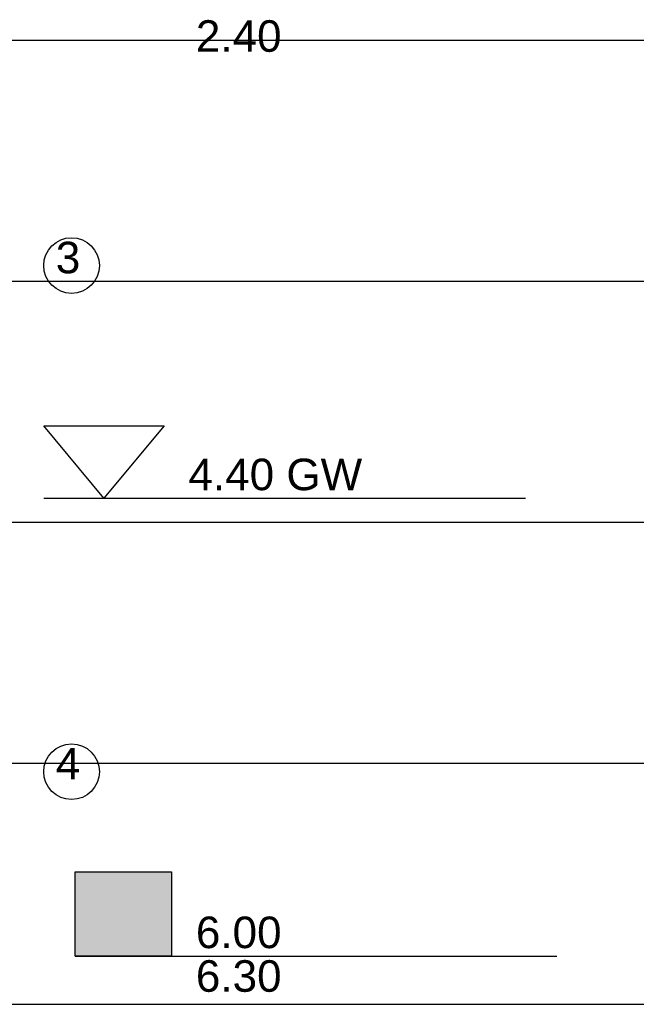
# Model space of a CAD drawing. Extents: x 20 to 841, y 890 to 1189.
# Tile 33 of 50: x 315 to 341, y 1093 to 1134. Entities that reach past the tile are written whole.
import ezdxf

# ---------------------------------------------------------------- set-up
doc = ezdxf.new("R2010")
doc.units = 0
doc.styles.add('Arial', font='Arial')

msp = doc.modelspace()

# ---------------------------------------------------------------- linework, layer by layer
at = {"layer": 'WBExSyGr', "color": 5, "linetype": 'CONTINUOUS'}
for points in [[(318.779, 1114), (316.279, 1117), (321.279, 1117), (318.779, 1114)], [(316.279, 1114), (336.279, 1114)]]:
    msp.add_lwpolyline(points, dxfattribs=at)
at = {"layer": 'WBExSyGr', "color": 7, "linetype": 'CONTINUOUS'}
for points in [[(317.587, 1095), (317.587, 1098.5), (321.587, 1098.5), (321.587, 1095), (317.587, 1095)], [(317.587, 1095), (337.587, 1095)]]:
    msp.add_lwpolyline(points, dxfattribs=at)
msp.add_solid([(317.587, 1095), (317.587, 1098.5), (321.587, 1095), (321.587, 1098.5)], dxfattribs=at)
at = {"layer": 'WBExSyTx', "color": 7, "linetype": 'CONTINUOUS'}
for centre in [(317.433, 1123.65), (317.433, 1102.65)]:
    msp.add_circle(centre, 1.154, dxfattribs=at)
at = {"layer": 'WBMassGr', "color": 7, "linetype": 'CONTINUOUS'}
for points in [[(46, 1133), (705, 1133)], [(46, 1123), (705, 1123)], [(46, 1113), (705, 1113)], [(46, 1103), (705, 1103)], [(46, 1093), (705, 1093)]]:
    msp.add_lwpolyline(points, dxfattribs=at)

# ---------------------------------------------------------------- texts
at = {"layer": 'WBExSyTx', "color": 7, "style": 'Arial'}
for s, p in [(' 2.40 ', (322.087, 1132.52)), ('3 ', (316.779, 1123.33)), ('4 ', (316.779, 1102.33)), (' 6.00  ', (322.087, 1095.33)), (' 6.30 ', (322.087, 1093.52))]:
    msp.add_text(s, height=1.3088, dxfattribs=at).set_placement(p)
at = {"layer": 'WBExSyTx', "color": 5, "style": 'Arial'}
msp.add_text(' 4.40 GW ', height=1.3088, dxfattribs=at).set_placement((321.779, 1114.33))

doc.saveas('drawing.dxf')
